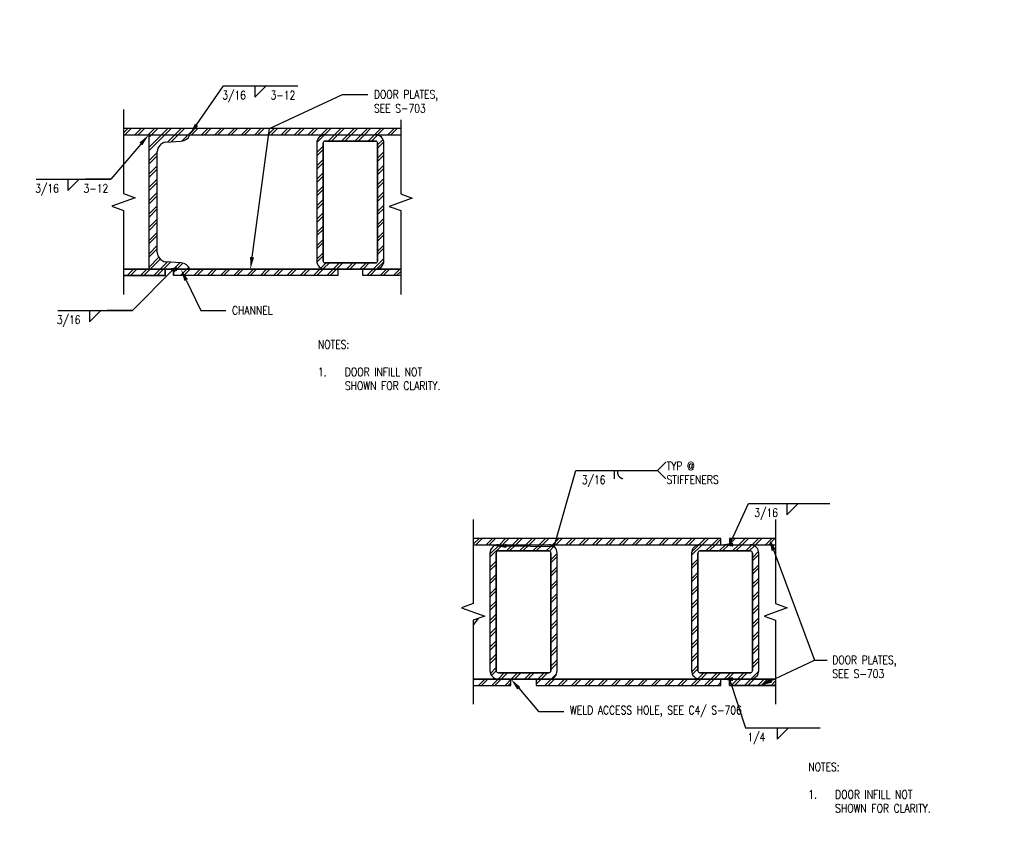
# Model space of a CAD drawing. Header units: inches. Extents: x 19 to 297, y 45 to 143.
# Tile 23 of 23: x 239 to 297, y 71 to 119. Entities that reach past the tile are written whole.
import ezdxf
from ezdxf import colors
from ezdxf.entities.mleader import LeaderData, LeaderLine
from ezdxf.math import Vec2, Vec3

# ---------------------------------------------------------------- set-up
doc = ezdxf.new("R2010")
doc.units = ezdxf.units.IN
doc.header["$MEASUREMENT"] = 0
for name, color, linetype in [('A-DETL-MEDM', 3, 'Continuous'), ('A-DETL-THIN', 1, 'Continuous'), ('G-ANNO-TEXT', 2, 'Continuous'), ('S-ANNO-NOTE', 2, 'Continuous')]:
    doc.layers.add(name, color=color, linetype=linetype)
doc.layers.add('M-DETL-PATT', color=9, linetype='Continuous', true_color=0x808080)
doc.styles.add('Annotative', font='romans.shx', dxfattribs={"width": 0.8, "height": 0.125})
pattern_1 = [(45, (164.6157, 0), (-0.3959798, 0.3959798), []), (45, (164.6157, 0.6), (-0.3959798, 0.3959798), [])]
pattern_2 = [(45, (199.61715, 0), (-0.3959798, 0.3959798), []), (45, (199.61715, 0.6), (-0.3959798, 0.3959798), [])]

# ---------------------------------------------------------------- blocks, each defined once
blk = doc.blocks.new('HDR-Si_Weld-Symbol - Bottom-1969923-WELD DETAIL AT DOOR EDGE')
at = {"layer": 'S-ANNO-NOTE'}
for p, q in [((-0.437, 0), (0.671, 0)), ((0.031, -0.169), (0.2, 0)), ((0.031, 0), (0.031, -0.169))]:
    blk.add_line(p, q, dxfattribs=at)
blk = doc.blocks.new('HDR-Si_Weld-Symbol - Bottom-1969926-WELD DETAIL AT INTERIOR STIFFENERS')
at = {"layer": 'S-ANNO-NOTE'}
for p, q in [((0.671, 0), (0.796, 0.125)), ((-0.437, 0), (0.671, 0)), ((0.031, -0.122), (0.031, 0)), ((0.671, 0), (0.796, -0.125))]:
    blk.add_line(p, q, dxfattribs=at)
blk.add_open_spline([(0.076, 0), (0.072, -0.101), (0.156, -0.122)], degree=2, dxfattribs=at)
blk = doc.blocks.new('HDR-Si_Weld-Symbol - Bottom-1969912-WELD DETAIL AT INTERIOR STIFFENERS')
at = {"layer": 'S-ANNO-NOTE'}
for p, q in [((-0.437, 0), (0.671, 0)), ((0.031, -0.169), (0.2, 0)), ((0.031, 0), (0.031, -0.169))]:
    blk.add_line(p, q, dxfattribs=at)
blk = doc.blocks.new('HDR-Si_Weld-Symbol - Bottom-1969912-DETAIL AT BOTTOM OF DOOR')
at = {"layer": 'S-ANNO-NOTE'}
for p, q in [((-0.437, 0), (0.671, 0)), ((0.031, -0.169), (0.2, 0)), ((0.031, 0), (0.031, -0.169))]:
    blk.add_line(p, q, dxfattribs=at)

msp = doc.modelspace()

# ---------------------------------------------------------------- hatches: boundary and pattern name
at = {"layer": 'G-ANNO-TEXT', "lineweight": -3}
for points in [[(283.3107, 88.3179), (283.4029, 87.8186), (283.5681, 87.8802)], [(282.9021, 79.8591), (283.3927, 79.9898), (283.3184, 80.1497)]]:
    msp.add_hatch(color=8, dxfattribs=at).paths.add_polyline_path(points)
at = {"layer": 'M-DETL-PATT', "lineweight": -3}
h = msp.add_hatch(dxfattribs=at)
h.set_pattern_fill('FP_1', color=8, style=0, pattern_type=2)
h.set_pattern_definition(pattern_1)
h.paths.add_polyline_path([(244.8093, 112.5524), (261.3111, 112.5524), (261.3111, 112.9274), (244.8093, 112.9274)])
h = msp.add_hatch(dxfattribs=at)
h.set_pattern_fill('FP_1', color=8, style=0, pattern_type=2)
h.set_pattern_definition(pattern_1)
h.paths.add_polyline_path([(248.7481, 104.5524), (248.6928, 104.6735), (248.6093, 104.7772), (248.5028, 104.8571), (248.3799, 104.9082), (248.2481, 104.9274), (247.3106, 104.9899), (247.1582, 105.0419), (247.0241, 105.131), (246.9171, 105.2513), (246.8444, 105.395), (246.8106, 105.5524), (246.8106, 111.5524), (246.8444, 111.7099), (246.9171, 111.8535), (247.0241, 111.9738), (247.1582, 112.0629), (247.3106, 112.1149), (248.2481, 112.1774), (248.3799, 112.1966), (248.5028, 112.2478), (248.6093, 112.3277), (248.6928, 112.4313), (248.7481, 112.5524), (246.3106, 112.5524), (246.3106, 104.5524)])
h = msp.add_hatch(dxfattribs=at)
h.set_pattern_fill('FP_1', color=8, style=0, pattern_type=2)
h.set_pattern_definition(pattern_1)
h.paths.add_polyline_path([(259.8106, 104.5524), (259.94, 104.5695), (260.0606, 104.6194), (260.1642, 104.6989), (260.2436, 104.8024), (260.2936, 104.923), (260.3106, 105.0524), (260.3106, 112.0524), (260.2936, 112.1818), (260.2436, 112.3024), (260.1642, 112.406), (260.0606, 112.4854), (259.94, 112.5354), (259.8106, 112.5524), (256.8106, 112.5524), (256.6812, 112.5354), (256.5606, 112.4854), (256.4571, 112.406), (256.3776, 112.3024), (256.3277, 112.1818), (256.3106, 112.0524), (256.3106, 105.0524), (256.3277, 104.923), (256.3776, 104.8024), (256.4571, 104.6989), (256.5606, 104.6194), (256.6812, 104.5695), (256.8106, 104.5524)])
h.paths.add_polyline_path([(256.8106, 104.9274), (256.7783, 104.9317), (256.7481, 104.9442), (256.7222, 104.964), (256.7024, 104.9899), (256.6899, 105.0201), (256.6856, 105.0524), (256.6856, 112.0524), (256.6899, 112.0848), (256.7024, 112.1149), (256.7222, 112.1408), (256.7481, 112.1607), (256.7783, 112.1732), (256.8106, 112.1774), (259.8106, 112.1774), (259.843, 112.1732), (259.8731, 112.1607), (259.899, 112.1408), (259.9189, 112.1149), (259.9314, 112.0848), (259.9356, 112.0524), (259.9356, 105.0524), (259.9314, 105.0201), (259.9189, 104.9899), (259.899, 104.964), (259.8731, 104.9442), (259.843, 104.9317), (259.8106, 104.9274)])
h = msp.add_hatch(dxfattribs=at)
h.set_pattern_fill('FP_1', color=8, style=0, pattern_type=2)
h.set_pattern_definition(pattern_1)
h.paths.add_polyline_path([(244.8093, 104.1774), (247.2794, 104.1774), (247.2794, 104.5524), (244.8093, 104.5524)])
h.paths.add_polyline_path([(247.7794, 104.1774), (257.5606, 104.1774), (257.5606, 104.5524), (247.7794, 104.5524)])
h.paths.add_polyline_path([(261.3111, 104.1774), (261.3111, 104.5524), (259.0606, 104.5524), (259.0606, 104.1774), (259.94, 104.1774)])
h = msp.add_hatch(dxfattribs=at)
h.set_pattern_fill('FP_1', color=8, style=0, pattern_type=2)
h.set_pattern_definition(pattern_2)
h.paths.add_polyline_path([(280.8698, 88.1535), (283.6202, 88.1535), (283.6202, 88.5285), (280.8698, 88.5285)])
h.paths.add_polyline_path([(278.7655, 88.1535), (280.3698, 88.1535), (280.3698, 88.5285), (265.6195, 88.5285), (265.6195, 88.1535), (270.2492, 88.1535)])
h = msp.add_hatch(dxfattribs=at)
h.set_pattern_fill('FP_1', color=8, style=0, pattern_type=2)
h.set_pattern_definition(pattern_2)
h.paths.add_polyline_path([(267.1198, 80.1535), (270.1198, 80.1535), (270.2492, 80.1705), (270.3698, 80.2205), (270.4734, 80.2999), (270.5528, 80.4035), (270.6028, 80.5241), (270.6198, 80.6535), (270.6198, 87.6535), (270.6028, 87.7829), (270.5528, 87.9035), (270.4734, 88.0071), (270.3698, 88.0865), (270.2492, 88.1365), (270.1198, 88.1535), (267.1198, 88.1535), (266.9904, 88.1365), (266.8698, 88.0865), (266.7663, 88.0071), (266.6868, 87.9035), (266.6369, 87.7829), (266.6198, 87.6535), (266.6198, 80.6535), (266.6369, 80.5241), (266.6868, 80.4035), (266.7663, 80.2999), (266.8698, 80.2205), (266.9904, 80.1705)])
h.paths.add_polyline_path([(270.1198, 80.5285), (267.1198, 80.5285), (267.0875, 80.5328), (267.0573, 80.5452), (267.0314, 80.5651), (267.0116, 80.591), (266.9991, 80.6211), (266.9948, 80.6535), (266.9948, 87.6535), (266.9991, 87.6859), (267.0116, 87.716), (267.0314, 87.7419), (267.0573, 87.7618), (267.0875, 87.7742), (267.1198, 87.7785), (270.1198, 87.7785), (270.1522, 87.7742), (270.1823, 87.7618), (270.2082, 87.7419), (270.2281, 87.716), (270.2406, 87.6859), (270.2448, 87.6535), (270.2448, 80.6535), (270.2406, 80.6211), (270.2281, 80.591), (270.2082, 80.5651), (270.1823, 80.5452), (270.1522, 80.5328)])
h = msp.add_hatch(dxfattribs=at)
h.set_pattern_fill('FP_1', color=8, style=0, pattern_type=2)
h.set_pattern_definition(pattern_2)
h.paths.add_polyline_path([(282.1198, 80.1535), (282.2492, 80.1705), (282.3698, 80.2205), (282.4734, 80.2999), (282.5528, 80.4035), (282.6028, 80.5241), (282.6198, 80.6535), (282.6198, 87.6535), (282.6028, 87.7829), (282.5528, 87.9035), (282.4734, 88.0071), (282.3698, 88.0865), (282.2492, 88.1365), (282.1198, 88.1535), (279.1198, 88.1535), (278.9904, 88.1365), (278.8698, 88.0865), (278.7655, 88.006), (278.6868, 87.9035), (278.6369, 87.7829), (278.6198, 87.6535), (278.6198, 80.6535), (278.6369, 80.5241), (278.6868, 80.4035), (278.7663, 80.2999), (278.8698, 80.2205), (278.9904, 80.1705), (279.1198, 80.1535)])
h.paths.add_polyline_path([(279.1198, 80.5285), (279.0875, 80.5328), (279.0573, 80.5452), (279.0314, 80.5651), (279.0116, 80.591), (278.9991, 80.6211), (278.9948, 80.6535), (278.9948, 87.6535), (278.9991, 87.6859), (279.0116, 87.716), (279.0314, 87.7419), (279.0573, 87.7618), (279.0875, 87.7742), (279.1198, 87.7785), (282.1198, 87.7785), (282.1522, 87.7742), (282.1823, 87.7618), (282.2082, 87.7419), (282.2281, 87.716), (282.2406, 87.6859), (282.2448, 87.6535), (282.2448, 80.6535), (282.2406, 80.6211), (282.2281, 80.591), (282.2082, 80.5651), (282.1823, 80.5452), (282.1522, 80.5328), (282.1198, 80.5285)])
h = msp.add_hatch(dxfattribs=at)
h.set_pattern_fill('FP_1', color=8, style=0, pattern_type=2)
h.set_pattern_definition(pattern_2)
h.paths.add_polyline_path([(278.7655, 79.7785), (280.3698, 79.7785), (280.3698, 80.1535), (269.3698, 80.1535), (269.3698, 79.7785), (270.2492, 79.7785)])
h.paths.add_polyline_path([(280.8698, 79.7785), (283.6202, 79.7785), (283.6202, 80.1535), (280.8698, 80.1535)])
h.paths.add_polyline_path([(265.6195, 79.7785), (267.8698, 79.7785), (267.8698, 80.1535), (265.6195, 80.1535)])

# ---------------------------------------------------------------- linework, layer by layer
at = {"layer": 'A-DETL-MEDM', "lineweight": -3}
for p, q in [((261.3111, 112.9274), (244.8093, 112.9274)), ((244.8093, 112.5524), (261.3111, 112.5524)), ((246.3106, 112.5524), (246.3106, 104.5524)), ((247.3106, 112.1149), (248.2481, 112.1774)), ((256.3106, 112.0524), (256.3106, 105.0524)), ((256.6856, 112.0524), (256.6856, 105.0524)), ((259.8106, 112.1774), (256.8106, 112.1774)), ((259.9356, 105.0524), (259.9356, 112.0524)), ((260.3106, 105.0524), (260.3106, 112.0524)), ((246.8106, 105.5524), (246.8106, 111.5524)), ((248.2481, 104.9274), (247.3106, 104.9899)), ((256.8106, 104.9274), (259.8106, 104.9274)), ((244.8093, 104.5524), (261.3111, 104.5524)), ((247.2794, 104.5524), (247.2794, 104.1774)), ((247.7794, 104.1774), (247.7794, 104.5524)), ((257.5606, 104.5524), (257.5606, 104.1774)), ((259.0606, 104.1774), (259.0606, 104.5524)), ((247.2794, 104.1774), (244.8093, 104.1774)), ((257.5606, 104.1774), (247.7794, 104.1774)), ((261.3111, 104.1774), (259.0606, 104.1774)), ((280.3698, 88.5285), (265.6195, 88.5285)), ((280.3698, 88.1535), (280.3698, 88.5285)), ((283.6202, 88.5285), (280.8698, 88.5285)), ((280.8698, 88.5285), (280.8698, 88.1535)), ((265.6195, 88.1535), (283.6202, 88.1535)), ((266.6198, 87.6535), (266.6198, 80.6535)), ((266.9948, 87.6535), (266.9948, 80.6535)), ((270.1198, 87.7785), (267.1198, 87.7785)), ((270.2448, 80.6535), (270.2448, 87.6535)), ((270.6198, 80.6535), (270.6198, 87.6535)), ((278.6198, 87.6535), (278.6198, 80.6535)), ((278.9948, 87.6535), (278.9948, 80.6535)), ((282.1198, 87.7785), (279.1198, 87.7785)), ((282.2448, 80.6535), (282.2448, 87.6535)), ((282.6198, 80.6535), (282.6198, 87.6535)), ((267.1198, 80.5285), (270.1198, 80.5285)), ((279.1198, 80.5285), (282.1198, 80.5285)), ((265.6195, 80.1535), (283.6202, 80.1535)), ((265.6195, 79.7785), (267.8698, 79.7785)), ((267.8698, 79.7785), (267.8698, 80.1535)), ((269.3698, 80.1535), (269.3698, 79.7785)), ((269.3698, 79.7785), (280.3698, 79.7785)), ((280.3698, 79.7785), (280.3698, 80.1535)), ((280.8698, 79.7785), (280.8698, 80.1535)), ((283.6202, 79.7785), (280.8698, 79.7785))]:
    msp.add_line(p, q, dxfattribs=at)
for centre, radius, start, end in [((248.2373, 112.7127), 0.5354, 271.16134, 342.578455), ((256.8106, 112.0524), 0.5, 90, 180), ((259.8106, 112.0524), 0.5, 0, 90), ((247.435, 111.5009), 0.6265, 101.449134, 175.283787), ((256.8106, 112.0524), 0.125, 90, 180), ((259.8106, 112.0524), 0.125, 0, 90), ((247.435, 105.6039), 0.6265, 184.716213, 258.550866), ((248.2373, 104.3921), 0.5354, 17.421545, 88.83866), ((256.8106, 105.0524), 0.5, 180, 270), ((256.8106, 105.0524), 0.125, 180, 270), ((259.8106, 105.0524), 0.5, 270, 0), ((259.8106, 105.0524), 0.125, 270, 0), ((267.1198, 87.6535), 0.5, 90, 180), ((270.1198, 87.6535), 0.5, 0, 90), ((279.1198, 87.6535), 0.5, 90, 180), ((282.1198, 87.6535), 0.5, 0, 90), ((267.1198, 87.6535), 0.125, 90, 180), ((270.1198, 87.6535), 0.125, 0, 90), ((279.1198, 87.6535), 0.125, 90, 180), ((282.1198, 87.6535), 0.125, 0, 90), ((267.1198, 80.6535), 0.5, 180, 270), ((267.1198, 80.6535), 0.125, 180, 270), ((270.1198, 80.6535), 0.5, 270, 0), ((270.1198, 80.6535), 0.125, 270, 0), ((279.1198, 80.6535), 0.5, 180, 270), ((279.1198, 80.6535), 0.125, 180, 270), ((282.1198, 80.6535), 0.5, 270, 0), ((282.1198, 80.6535), 0.125, 270, 0)]:
    msp.add_arc(centre, radius, start, end, dxfattribs=at)
at = {"layer": 'A-DETL-THIN', "lineweight": -3}
for p, q in [((244.8093, 114.0524), (244.8093, 109.0524)), ((261.3111, 113.4503), (261.3111, 109.0384)), ((261.3111, 112.9274), (244.8093, 112.9274)), ((244.8093, 112.5524), (261.3111, 112.5524)), ((246.3106, 112.5524), (246.3106, 104.5524)), ((247.3106, 112.1149), (248.2481, 112.1774)), ((256.3106, 112.0524), (256.3106, 105.0524)), ((256.6856, 105.0524), (256.6856, 112.0524)), ((256.8106, 112.1774), (259.8106, 112.1774)), ((259.9356, 112.0524), (259.9356, 105.0524)), ((260.3106, 105.0524), (260.3106, 112.0524)), ((246.8106, 105.5524), (246.8106, 111.5524)), ((244.8093, 109.0524), (245.4961, 108.8024)), ((261.3111, 109.0384), (261.998, 108.7884)), ((245.4961, 108.8024), (244.1224, 108.3024)), ((261.998, 108.7884), (260.6242, 108.2884)), ((244.1224, 108.3024), (244.8093, 108.0524)), ((244.8093, 108.0524), (244.8093, 103.0524)), ((260.6242, 108.2884), (261.3111, 108.0384)), ((261.3111, 108.0384), (261.3111, 103.0384)), ((248.2481, 104.9274), (247.3106, 104.9899)), ((259.8106, 104.9274), (256.8106, 104.9274)), ((261.3111, 104.5524), (244.8093, 104.5524)), ((247.2794, 104.1774), (247.2794, 104.5524)), ((247.7794, 104.5524), (247.7794, 104.1774)), ((244.8093, 104.1774), (247.2794, 104.1774)), ((265.6195, 89.6535), (265.6195, 84.6535)), ((283.6202, 89.6535), (283.6202, 84.6535)), ((280.3698, 88.5285), (265.6195, 88.5285)), ((280.3698, 88.1535), (280.3698, 88.5285)), ((283.6202, 88.5285), (280.8698, 88.5285)), ((280.8698, 88.5285), (280.8698, 88.1535)), ((265.6195, 88.1535), (283.6202, 88.1535)), ((266.6198, 87.6535), (266.6198, 80.6535)), ((266.9948, 80.6535), (266.9948, 87.6535)), ((267.1198, 87.7785), (270.1198, 87.7785)), ((270.2448, 87.6535), (270.2448, 80.6535)), ((270.6198, 80.6535), (270.6198, 87.6535)), ((278.6198, 87.6535), (278.6198, 80.6535)), ((278.9948, 80.6535), (278.9948, 87.6535)), ((279.1198, 87.7785), (282.1198, 87.7785)), ((282.2448, 87.6535), (282.2448, 80.6535)), ((282.6198, 80.6535), (282.6198, 87.6535)), ((265.6195, 84.6535), (264.9326, 84.4035)), ((264.9326, 84.4035), (266.3063, 83.9035)), ((284.307, 84.4035), (282.9333, 83.9035)), ((283.6202, 84.6535), (284.307, 84.4035)), ((266.3063, 83.9035), (265.6195, 83.6535)), ((282.9333, 83.9035), (283.6202, 83.6535)), ((265.6195, 83.6535), (265.6195, 78.6535)), ((265.9176, 83.762), (265.6433, 83.3948)), ((283.6202, 83.6535), (283.6202, 78.6535)), ((270.1198, 80.5285), (267.1198, 80.5285)), ((282.1198, 80.5285), (279.1198, 80.5285)), ((283.6202, 80.1535), (265.6195, 80.1535)), ((265.6195, 79.7785), (267.1198, 79.7785)), ((270.1198, 79.7785), (280.3698, 79.7785)), ((280.3698, 79.7785), (280.3698, 80.1535)), ((280.8698, 80.1535), (280.8698, 79.7785)), ((280.8698, 79.7785), (283.6202, 79.7785))]:
    msp.add_line(p, q, dxfattribs=at)
for centre, radius, start, end in [((248.2373, 112.7127), 0.5354, 271.16134, 342.578455), ((256.8106, 112.0524), 0.5, 90, 180), ((259.8106, 112.0524), 0.5, 0, 90), ((247.435, 111.5009), 0.6265, 101.449134, 175.283787), ((256.8106, 112.0524), 0.125, 90, 180), ((259.8106, 112.0524), 0.125, 0, 90), ((247.435, 105.6039), 0.6265, 184.716213, 258.550866), ((248.2373, 104.3921), 0.5354, 17.421545, 88.83866), ((256.8106, 105.0524), 0.5, 180, 270), ((256.8106, 105.0524), 0.125, 180, 270), ((259.8106, 105.0524), 0.5, 270, 360), ((259.8106, 105.0524), 0.125, 270, 0), ((267.1198, 87.6535), 0.5, 90, 180), ((270.1198, 87.6535), 0.5, 0, 90), ((279.1198, 87.6535), 0.5, 90, 180), ((282.1198, 87.6535), 0.5, 0, 90), ((267.1198, 87.6535), 0.125, 90, 180), ((270.1198, 87.6535), 0.125, 0, 90), ((279.1198, 87.6535), 0.125, 90, 180), ((282.1198, 87.6535), 0.125, 360, 90), ((267.1198, 80.6535), 0.5, 180, 270), ((267.1198, 80.6535), 0.125, 180, 270), ((270.1198, 80.6535), 0.5, 270, 0), ((270.1198, 80.6535), 0.125, 270, 0), ((279.1198, 80.6535), 0.5, 180, 270), ((279.1198, 80.6535), 0.125, 180, 270), ((282.1198, 80.6535), 0.5, 270, 360), ((282.1198, 80.6535), 0.125, 270, 0)]:
    msp.add_arc(centre, radius, start, end, dxfattribs=at)
at = {"layer": 'G-ANNO-TEXT', "lineweight": -3}
for p, q in [((283.3107, 88.3179), (283.4029, 87.8186)), ((283.5681, 87.8802), (283.3107, 88.3179)), ((283.3107, 88.3179), (285.9403, 81.2705)), ((283.4029, 87.8186), (283.5681, 87.8802)), ((282.9021, 79.8591), (285.9403, 81.2705)), ((285.9403, 81.2705), (286.6812, 81.2705)), ((283.3184, 80.1497), (282.9021, 79.8591)), ((282.9021, 79.8591), (283.3927, 79.9898)), ((283.3927, 79.9898), (283.3184, 80.1497))]:
    msp.add_line(p, q, dxfattribs=at)
at = {"layer": 'S-ANNO-NOTE', "lineweight": -3}
msp.add_line((271.7293, 92.5701), (272.4024, 92.5701), dxfattribs=at)

# ---------------------------------------------------------------- block references
at = {"layer": 'S-ANNO-NOTE', "lineweight": -3, "xscale": 4, "yscale": 4, "zscale": 4}
for name, p in [('HDR-Si_Weld-Symbol - Bottom-1969912-DETAIL AT BOTTOM OF DOOR', (252.5016, 115.4647)), ('HDR-Si_Weld-Symbol - Bottom-1969923-WELD DETAIL AT DOOR EDGE', (241.3686, 109.9131)), ('HDR-Si_Weld-Symbol - Bottom-1969923-WELD DETAIL AT DOOR EDGE', (242.6546, 102.0974)), ('HDR-Si_Weld-Symbol - Bottom-1969926-WELD DETAIL AT INTERIOR STIFFENERS', (273.9024, 92.5701)), ('HDR-Si_Weld-Symbol - Bottom-1969912-WELD DETAIL AT INTERIOR STIFFENERS', (284.1694, 90.613)), ('HDR-Si_Weld-Symbol - Bottom-1969912-WELD DETAIL AT INTERIOR STIFFENERS', (283.5892, 77.2551))]:
    msp.add_blockref(name, p, dxfattribs=at)

# ---------------------------------------------------------------- texts
at = {"layer": 'G-ANNO-TEXT', "lineweight": -3, "char_height": 0.5, "attachment_point": 1, "line_spacing_factor": 0.981704, "style": 'Annotative'}
for s, insert, width in [('\\pxt3.2,6.4,9.6,12.8,16,19.2,22.4,25.6,28.8,32,35.2,38.4,41.6,44.8,48,51.2,54.4,57.6,60.8,64,67.2,70.4,73.6,76.8,80,83.2,86.4,89.6,92.8,96,99.2,102.4;NOTES:\\P\\P\\pi-3.2,l3.2;1.^IDOOR INFILL NOT SHOWN FOR CLARITY.', (256.3822, 100.3211), 8.086306), ('\\pxt3.2,6.4,9.6,12.8,16,19.2,22.4,25.6,28.8,32,35.2,38.4,41.6,44.8,48,51.2,54.4,57.6,60.8,64,67.2,70.4,73.6,76.8,80,83.2,86.4,89.6,92.8,96,99.2,102.4;{DOOR PLATES,\\PSEE S-703}', (287.0012, 81.5404), 5.28378), ('\\pxt3.2,6.4,9.6,12.8,16,19.2,22.4,25.6,28.8,32,35.2,38.4,41.6,44.8,48,51.2,54.4,57.6,60.8,64,67.2,70.4,73.6,76.8,80,83.2,86.4,89.6,92.8,96,99.2,102.4;NOTES:\\P\\P\\pi-3.2,l3.2;1.^IDOOR INFILL NOT SHOWN FOR CLARITY.', (285.5651, 75.1721), 8.086306)]:
    msp.add_mtext(s, dxfattribs=dict(at, insert=insert, width=width))
at = {"layer": 'S-ANNO-NOTE', "lineweight": -3, "char_height": 0.5, "line_spacing_factor": 0.981704, "style": 'Annotative'}
for s, insert, width, attachment_point in [('\\pxqc,t3.2,6.4,9.6,12.8,16,19.2,22.4,25.6,28.8,32,35.2,38.4,41.6,44.8,48,51.2,54.4,57.6,60.8,64,67.2,70.4,73.6,76.8,80,83.2,86.4,89.6,92.8,96,99.2,102.4;{3/16}', (251.3917, 115.1612), 1.650394, 2), ('\\pxt3.2,6.4,9.6,12.8,16,19.2,22.4,25.6,28.8,32,35.2,38.4,41.6,44.8,48,51.2,54.4,57.6,60.8,64,67.2,70.4,73.6,76.8,80,83.2,86.4,89.6,92.8,96,99.2,102.4;{3-12}', (253.5615, 115.1612), 1.724724, 1), ('\\pxqc,t3.2,6.4,9.6,12.8,16,19.2,22.4,25.6,28.8,32,35.2,38.4,41.6,44.8,48,51.2,54.4,57.6,60.8,64,67.2,70.4,73.6,76.8,80,83.2,86.4,89.6,92.8,96,99.2,102.4;{3/16}', (240.2587, 109.6096), 1.650394, 2), ('\\pxt3.2,6.4,9.6,12.8,16,19.2,22.4,25.6,28.8,32,35.2,38.4,41.6,44.8,48,51.2,54.4,57.6,60.8,64,67.2,70.4,73.6,76.8,80,83.2,86.4,89.6,92.8,96,99.2,102.4;{3-12}', (242.4284, 109.6096), 1.724724, 1), ('\\pxqc,t3.2,6.4,9.6,12.8,16,19.2,22.4,25.6,28.8,32,35.2,38.4,41.6,44.8,48,51.2,54.4,57.6,60.8,64,67.2,70.4,73.6,76.8,80,83.2,86.4,89.6,92.8,96,99.2,102.4;{3/16}', (241.5447, 101.7939), 1.650394, 2), ('\\pxt3.2,6.4,9.6,12.8,16,19.2,22.4,25.6,28.8,32,35.2,38.4,41.6,44.8,48,51.2,54.4,57.6,60.8,64,67.2,70.4,73.6,76.8,80,83.2,86.4,89.6,92.8,96,99.2,102.4;{TYP @\\PSTIFFENERS}', (277.1295, 92.4342), 3.642205, 4), ('\\pxqc,t3.2,6.4,9.6,12.8,16,19.2,22.4,25.6,28.8,32,35.2,38.4,41.6,44.8,48,51.2,54.4,57.6,60.8,64,67.2,70.4,73.6,76.8,80,83.2,86.4,89.6,92.8,96,99.2,102.4;{3/16}', (272.7925, 92.2666), 1.650394, 2), ('\\pxqc,t3.2,6.4,9.6,12.8,16,19.2,22.4,25.6,28.8,32,35.2,38.4,41.6,44.8,48,51.2,54.4,57.6,60.8,64,67.2,70.4,73.6,76.8,80,83.2,86.4,89.6,92.8,96,99.2,102.4;{3/16}', (283.0595, 90.3095), 1.650394, 2), ('\\pxqc,t3.2,6.4,9.6,12.8,16,19.2,22.4,25.6,28.8,32,35.2,38.4,41.6,44.8,48,51.2,54.4,57.6,60.8,64,67.2,70.4,73.6,76.8,80,83.2,86.4,89.6,92.8,96,99.2,102.4;{1/4}', (282.48, 76.9516), 1.249764, 2)]:
    msp.add_mtext(s, dxfattribs=dict(at, insert=insert, width=width, attachment_point=attachment_point))

# ---------------------------------------------------------------- leaders
at = {"layer": 'S-ANNO-NOTE', "lineweight": -3}
ml = msp.add_multileader_mtext('Standard', dxfattribs=at)
ml.set_content('\\pxt3.2,6.4,9.6,12.8,16,19.2,22.4,25.6,28.8,32,35.2,38.4,41.6,44.8,48,51.2,54.4,57.6,60.8,64,67.2,70.4,73.6,76.8,80,83.2,86.4,89.6,92.8,96,99.2,102.4;{\\C256;PERIMETER\\PCHANNEL }', color=2, style='Annotative')
ml.set_leader_properties(color=1)
ml.build(insert=Vec2(0, 0))
ml.multileader.update_dxf_attribs({"text_right_attachment_type": 3, "dogleg_length": 0.375, "arrow_head_size": 0.72, "scale": 4})
ctx = ml.context
ctx.base_point, ctx.scale, ctx.char_height, ctx.arrow_head_size, ctx.landing_gap_size, ctx.plane_origin = Vec3(231.5856, 116.4902), 4, 0.5, 0.72, 0.36, Vec3(216.8441, 74.1681)
ctx.right_attachment = 3
notes = []
notes.append((ctx, [(0, (1, 1, 0), (230.0856, 116.4902), (1, 0), 1.5, [(1, [(225.3795, 119.4051)], 0, [])])]))
ctx.mtext.insert, ctx.mtext.width, ctx.mtext.flow_direction = Vec3(231.9456, 116.7402), 5.400056, 5
ml = msp.add_multileader_mtext('Standard', dxfattribs=at)
ml.set_content('\\pxt3.2,6.4,9.6,12.8,16,19.2,22.4,25.6,28.8,32,35.2,38.4,41.6,44.8,48,51.2,54.4,57.6,60.8,64,67.2,70.4,73.6,76.8,80,83.2,86.4,89.6,92.8,96,99.2,102.4;{\\C256; }', color=2, style='Annotative')
ml.set_leader_properties(color=256)
ml.build(insert=Vec2(0, 0))
ml.multileader.update_dxf_attribs({"text_right_attachment_type": 3, "dogleg_length": 0.375, "arrow_head_size": 0.72, "scale": 4})
ctx = ml.context
ctx.base_point, ctx.scale, ctx.char_height, ctx.arrow_head_size, ctx.landing_gap_size, ctx.plane_origin = Vec3(252.2516, 115.4647), 4, 0.5, 0.72, 0.36, Vec3(237.5102, 73.1426)
ctx.right_attachment = 3
notes.append((ctx, [(0, (1, 1, 0), (250.7516, 115.4647), (1, 0), 1.5, [(0, [(248.7481, 112.5524)], 0, [])])]))
ctx.mtext.insert, ctx.mtext.width, ctx.mtext.flow_direction = Vec3(252.6116, 115.7147), 5.400056, 5
ml = msp.add_multileader_mtext('Standard', dxfattribs=at)
ml.set_content('\\pxt3.2,6.4,9.6,12.8,16,19.2,22.4,25.6,28.8,32,35.2,38.4,41.6,44.8,48,51.2,54.4,57.6,60.8,64,67.2,70.4,73.6,76.8,80,83.2,86.4,89.6,92.8,96,99.2,102.4;{\\C256;DOOR PLATES,\\PSEE S-703 }', color=2, style='Annotative')
ml.set_leader_properties(color=1)
ml.build(insert=Vec2(0, 0))
ml.multileader.update_dxf_attribs({"text_right_attachment_type": 3, "dogleg_length": 0.375, "arrow_head_size": 0.72, "scale": 4})
ctx = ml.context
ctx.base_point, ctx.scale, ctx.char_height, ctx.arrow_head_size, ctx.landing_gap_size, ctx.plane_origin = Vec3(259.3535, 114.9606), 4, 0.5, 0.72, 0.36, Vec3(243.1121, 72.546)
ctx.right_attachment = 3
notes.append((ctx, [(0, (1, 1, 0), (257.8535, 114.9606), (1, 0), 1.5, [(1, [(252.3646, 104.5524), (253.491, 112.9274)], 0, [])])]))
ctx.mtext.insert, ctx.mtext.width, ctx.mtext.flow_direction = Vec3(259.7135, 115.2106), 5.400056, 5
ml = msp.add_multileader_mtext('Standard', dxfattribs=at)
ml.set_content('\\pxt3.2,6.4,9.6,12.8,16,19.2,22.4,25.6,28.8,32,35.2,38.4,41.6,44.8,48,51.2,54.4,57.6,60.8,64,67.2,70.4,73.6,76.8,80,83.2,86.4,89.6,92.8,96,99.2,102.4;{\\C256;DOOR PLATES,\\PSEE S-703 }', color=2, style='Annotative')
ml.set_leader_properties(color=1)
ml.build(insert=Vec2(0, 0))
ml.multileader.update_dxf_attribs({"text_right_attachment_type": 3, "dogleg_length": 0.375, "arrow_head_size": 0.72, "scale": 4})
ctx = ml.context
ctx.base_point, ctx.scale, ctx.char_height, ctx.arrow_head_size, ctx.landing_gap_size, ctx.plane_origin = Vec3(231.5856, 111.3867), 4, 0.5, 0.72, 0.36, Vec3(216.8441, 69.0646)
ctx.right_attachment = 3
notes.append((ctx, [(0, (1, 1, 0), (230.0856, 111.3867), (1, 0), 1.5, [(1, [(220.0998, 112.0654), (228.4748, 112.7261)], 0, [])])]))
ctx.mtext.insert, ctx.mtext.width, ctx.mtext.flow_direction = Vec3(231.9456, 111.6367), 5.400056, 5
ml = msp.add_multileader_mtext('Standard', dxfattribs=at)
ml.set_content('\\pxt3.2,6.4,9.6,12.8,16,19.2,22.4,25.6,28.8,32,35.2,38.4,41.6,44.8,48,51.2,54.4,57.6,60.8,64,67.2,70.4,73.6,76.8,80,83.2,86.4,89.6,92.8,96,99.2,102.4;{\\C256; }', color=2, style='Annotative')
ml.set_leader_properties(color=256)
ml.build(insert=Vec2(0, 0))
ml.multileader.update_dxf_attribs({"text_right_attachment_type": 3, "dogleg_length": 0.375, "arrow_head_size": 0.72, "scale": 4})
ctx = ml.context
ctx.base_point, ctx.scale, ctx.char_height, ctx.arrow_head_size, ctx.landing_gap_size, ctx.plane_origin = Vec3(241.4323, 109.9131), 4, 0.5, 0.72, 0.36, Vec3(257.2937, 67.591)
ctx.right_attachment, ctx.text_align_type = 3, 2
notes.append((ctx, [(0, (1, 1, 0), (244.0523, 109.9131), (-1, 0), 1.5, [(0, [(246.3106, 112.5524)], 0, [])])]))
ctx.mtext.insert, ctx.mtext.width, ctx.mtext.alignment, ctx.mtext.flow_direction = Vec3(242.1923, 110.1631), 5.400056, 3, 5
ml = msp.add_multileader_mtext('Standard', dxfattribs=at)
ml.set_content('\\pxt3.2,6.4,9.6,12.8,16,19.2,22.4,25.6,28.8,32,35.2,38.4,41.6,44.8,48,51.2,54.4,57.6,60.8,64,67.2,70.4,73.6,76.8,80,83.2,86.4,89.6,92.8,96,99.2,102.4;{\\C256; }', color=2, style='Annotative')
ml.set_leader_properties(color=256)
ml.build(insert=Vec2(0, 0))
ml.multileader.update_dxf_attribs({"text_right_attachment_type": 3, "dogleg_length": 0.375, "arrow_head_size": 0.72, "scale": 4})
ctx = ml.context
ctx.base_point, ctx.scale, ctx.char_height, ctx.arrow_head_size, ctx.landing_gap_size, ctx.plane_origin = Vec3(242.7183, 102.0974), 4, 0.5, 0.72, 0.36, Vec3(258.5798, 59.0691)
ctx.right_attachment, ctx.text_align_type = 3, 2
notes.append((ctx, [(0, (1, 1, 0), (245.3383, 102.0974), (-1, 0), 1.5, [(1, [(247.2794, 104.5524), (247.7794, 104.5524)], 0, [])])]))
ctx.mtext.insert, ctx.mtext.width, ctx.mtext.alignment, ctx.mtext.flow_direction = Vec3(243.4783, 102.3474), 5.400056, 3, 5
ml = msp.add_multileader_mtext('Standard', dxfattribs=at)
ml.set_content('\\pxt3.2,6.4,9.6,12.8,16,19.2,22.4,25.6,28.8,32,35.2,38.4,41.6,44.8,48,51.2,54.4,57.6,60.8,64,67.2,70.4,73.6,76.8,80,83.2,86.4,89.6,92.8,96,99.2,102.4;{\\C256;CHANNEL }', color=2, style='Annotative')
ml.set_leader_properties(color=1)
ml.build(insert=Vec2(0, 0))
ml.multileader.update_dxf_attribs({"text_right_attachment_type": 3, "dogleg_length": 0.375, "arrow_head_size": 0.72, "scale": 4})
ctx = ml.context
ctx.base_point, ctx.scale, ctx.char_height, ctx.arrow_head_size, ctx.landing_gap_size, ctx.plane_origin = Vec3(250.9078, 102.0974), 4, 0.5, 0.72, 0.36, Vec3(236.1664, 59.7753)
ctx.right_attachment = 3
notes.append((ctx, [(0, (1, 1, 0), (249.4078, 102.0974), (1, 0), 1.5, [(1, [(248.2248, 104.5524)], 0, [])])]))
ctx.mtext.insert, ctx.mtext.width, ctx.mtext.flow_direction = Vec3(251.2678, 102.3474), 5.400056, 5
ml = msp.add_multileader_mtext('Standard', dxfattribs=at)
ml.set_content('\\pxt3.2,6.4,9.6,12.8,16,19.2,22.4,25.6,28.8,32,35.2,38.4,41.6,44.8,48,51.2,54.4,57.6,60.8,64,67.2,70.4,73.6,76.8,80,83.2,86.4,89.6,92.8,96,99.2,102.4;{\\C256; }', color=2, style='Annotative')
ml.set_leader_properties(color=256)
ml.build(insert=Vec2(0, 0))
ml.multileader.update_dxf_attribs({"text_right_attachment_type": 3, "dogleg_length": 0.375, "arrow_head_size": 0.72, "scale": 4})
ctx = ml.context
ctx.base_point, ctx.scale, ctx.char_height, ctx.arrow_head_size, ctx.landing_gap_size, ctx.plane_origin = Vec3(273.2293, 92.5701), 4, 0.5, 0.72, 0.36, Vec3(258.4878, 50.2479)
ctx.right_attachment = 3
notes.append((ctx, [(0, (1, 1, 0), (271.7293, 92.5701), (1, 0), 1.5, [(1, [(266.8788, 88.0916), (270.4392, 88.0382)], 0, [])])]))
ctx.mtext.insert, ctx.mtext.width, ctx.mtext.flow_direction = Vec3(273.5893, 92.8201), 5.400056, 5
ml = msp.add_multileader_mtext('Standard', dxfattribs=at)
ml.set_content('\\pxt3.2,6.4,9.6,12.8,16,19.2,22.4,25.6,28.8,32,35.2,38.4,41.6,44.8,48,51.2,54.4,57.6,60.8,64,67.2,70.4,73.6,76.8,80,83.2,86.4,89.6,92.8,96,99.2,102.4;{\\C256; }', color=2, style='Annotative')
ml.set_leader_properties(color=256)
ml.build(insert=Vec2(0, 0))
ml.multileader.update_dxf_attribs({"text_right_attachment_type": 3, "dogleg_length": 0.375, "arrow_head_size": 0.72, "scale": 4})
ctx = ml.context
ctx.base_point, ctx.scale, ctx.char_height, ctx.arrow_head_size, ctx.landing_gap_size, ctx.plane_origin = Vec3(283.5038, 90.613), 4, 0.5, 0.72, 0.36, Vec3(268.7624, 48.2909)
ctx.right_attachment = 3
notes.append((ctx, [(0, (1, 1, 0), (282.0038, 90.613), (1, 0), 1.5, [(1, [(280.3698, 88.1535), (280.8698, 88.1535)], 0, [])])]))
ctx.mtext.insert, ctx.mtext.width, ctx.mtext.flow_direction = Vec3(283.8638, 90.863), 5.400056, 5
ml = msp.add_multileader_mtext('Standard', dxfattribs=at)
ml.set_content('\\pxt3.2,6.4,9.6,12.8,16,19.2,22.4,25.6,28.8,32,35.2,38.4,41.6,44.8,48,51.2,54.4,57.6,60.8,64,67.2,70.4,73.6,76.8,80,83.2,86.4,89.6,92.8,96,99.2,102.4;{\\C256;WELD ACCESS HOLE, SEE C4/ S-706}', color=2, style='Annotative')
ml.set_leader_properties(color=1)
ml.build(insert=Vec2(0, 0))
ml.multileader.update_dxf_attribs({"text_right_attachment_type": 3, "dogleg_length": 0.375, "arrow_head_size": 0.72, "scale": 4})
ctx = ml.context
ctx.base_point, ctx.scale, ctx.char_height, ctx.arrow_head_size, ctx.landing_gap_size, ctx.plane_origin = Vec3(271.0167, 78.2206), 4, 0.5, 0.72, 0.36, Vec3(256.2752, 35.8984)
ctx.right_attachment = 3
notes.append((ctx, [(0, (1, 1, 0), (269.5167, 78.2206), (1, 0), 1.5, [(1, [(267.8698, 80.1535)], 0, [])])]))
ctx.mtext.insert, ctx.mtext.width, ctx.mtext.flow_direction = Vec3(271.3767, 78.5539), 6.464343, 5
ml = msp.add_multileader_mtext('Standard', dxfattribs=at)
ml.set_content('\\pxt3.2,6.4,9.6,12.8,16,19.2,22.4,25.6,28.8,32,35.2,38.4,41.6,44.8,48,51.2,54.4,57.6,60.8,64,67.2,70.4,73.6,76.8,80,83.2,86.4,89.6,92.8,96,99.2,102.4;{\\C256; }', color=2, style='Annotative')
ml.set_leader_properties(color=256)
ml.build(insert=Vec2(0, 0))
ml.multileader.update_dxf_attribs({"text_right_attachment_type": 3, "dogleg_length": 0.375, "arrow_head_size": 0.72, "scale": 4})
ctx = ml.context
ctx.base_point, ctx.scale, ctx.char_height, ctx.arrow_head_size, ctx.landing_gap_size, ctx.plane_origin = Vec3(283.3392, 77.2551), 4, 0.5, 0.72, 0.36, Vec3(268.5978, 119.5773)
ctx.right_attachment = 3
notes.append((ctx, [(0, (1, 1, 0), (281.8392, 77.2551), (1, 0), 1.5, [(1, [(280.3698, 80.1535), (280.8698, 80.1535)], 0, [])])]))
ctx.mtext.insert, ctx.mtext.width, ctx.mtext.flow_direction = Vec3(283.6992, 77.5051), 5.400056, 5
for ctx, leaders in notes:
    for number, flags, end, landing, length, lines in leaders:
        leader = LeaderData()
        leader.index, (leader.has_last_leader_line, leader.has_dogleg_vector, leader.attachment_direction) = number, flags
        leader.last_leader_point, leader.dogleg_vector, leader.dogleg_length = Vec3(end), Vec3(landing), length
        for number, points, colour, breaks in lines:
            line = LeaderLine()
            line.index, line.vertices, line.color, line.breaks = number, Vec3.list(points), colors.encode_raw_color(colour), breaks
            leader.lines.append(line)
        ctx.leaders.append(leader)

doc.saveas('drawing.dxf')
